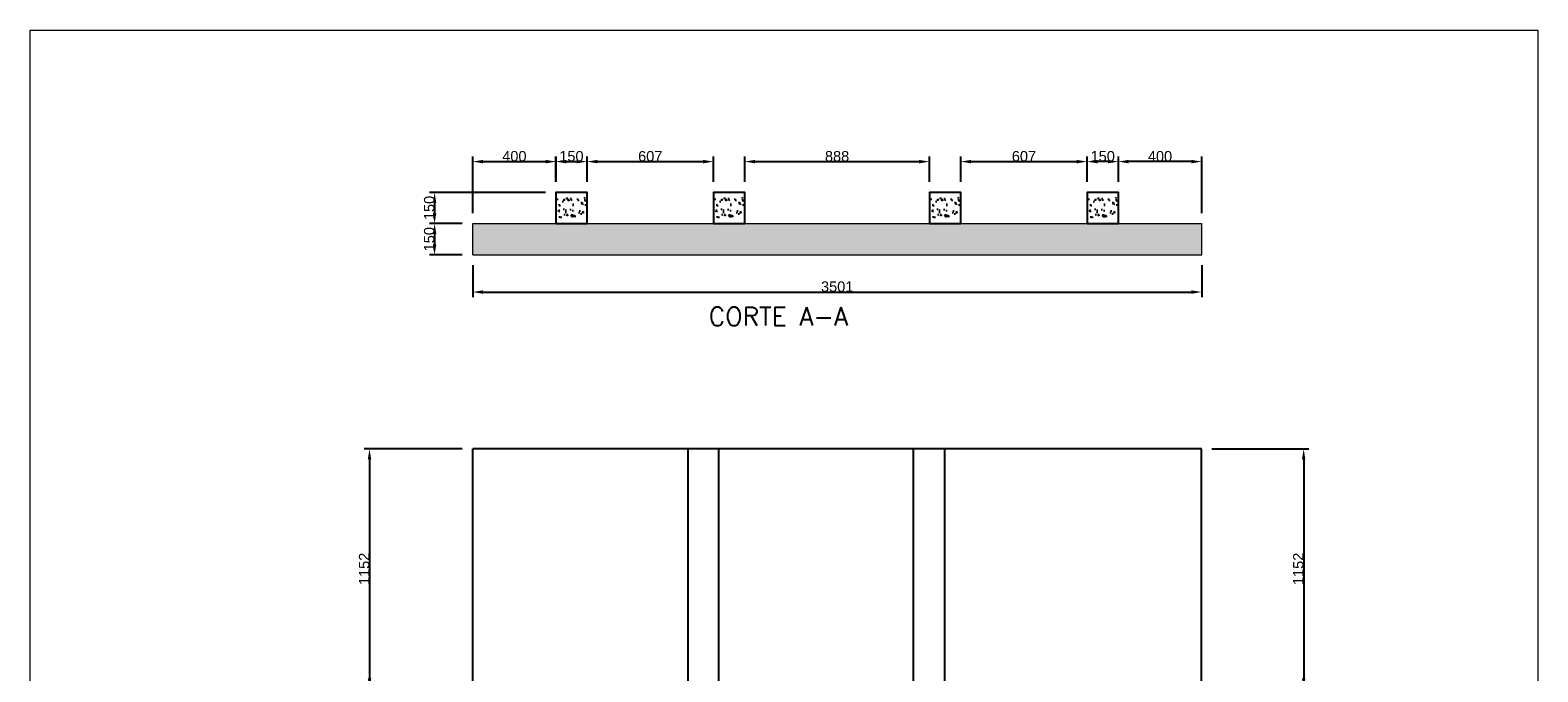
# Model space of a CAD drawing. Extents: x -90708 to 277869, y -117 to 207445.
# Tile 3 of 233: x -90708 to -83467, y 119887 to 122969. Entities that reach past the tile are written whole.
import ezdxf

# ---------------------------------------------------------------- set-up
doc = ezdxf.new("R2010")
doc.units = 0
doc.header["$MEASUREMENT"] = 0
doc.header["$PDMODE"] = 3
doc.header["$PDSIZE"] = 0.005
doc.layers.get('Defpoints').update_dxf_attribs({"linetype": 'CONTINUOUS'})
doc.layers.add('ARQ-COTAS', color=20, linetype='CONTINUOUS', lineweight=18)
doc.layers.add('ARQ-DETALHES', color=7, linetype='CONTINUOUS')
doc.layers.add('ARQ-SEGUNDO PLANO', color=252, linetype='CONTINUOUS')
doc.styles.add('ARIAL', font='arial.ttf')
doc.styles.add('romans', font='romans.shx')
doc.dimstyles.new('COTA-50', dxfattribs={"dimscale": 0, "dimtxt": 50, "dimasz": 50, "dimexe": 25, "dimexo": 50, "dimgap": 0.04, "dimtad": 1, "dimdec": 0, "dimzin": 9, "dimdsep": 46, "dimtxsty": 'ARIAL', "dimcen": 1, "dimdle": 75, "dimclrd": 256, "dimclre": 256, "dimclrt": 2, "dimaunit": 1, "dimadec": 0, "dimazin": 0, "dimtfac": 2, "dimtdec": 0, "dimtmove": 2, "dimatfit": 0, "dimfxl": 0.05, "dimtolj": 1, "dimtzin": 4, "dimarcsym": 0})

# ---------------------------------------------------------------- blocks, each defined once
blk = doc.blocks.new('*D1080')
at = {"layer": 'ARQ-COTAS', "lineweight": -2, "transparency": 16777216}
for p, q in [((-88582.8, 121839.8), (-88582.8, 121686)), ((-85081.8, 121839.8), (-85081.8, 121686)), ((-88532.8, 121711), (-85131.8, 121711))]:
    blk.add_line(p, q, dxfattribs=at)
at = {"layer": 'ARQ-COTAS', "transparency": 16777216}
for points in [[(-88532.8, 121719.3), (-88532.8, 121702.6), (-88582.8, 121711)], [(-85131.8, 121719.3), (-85131.8, 121702.6), (-85081.8, 121711)]]:
    blk.add_solid(points, dxfattribs=at)
at = {"layer": 'Defpoints', "color": 0, "transparency": 16777216}
for p in [(-88582.8, 121889.8), (-85081.8, 121889.8), (-85081.8, 121711)]:
    blk.add_point(p, dxfattribs=at)
at = {"layer": 'ARQ-COTAS', "color": 2, "transparency": 16777216, "insert": (-86832.3, 121736.6), "char_height": 50, "attachment_point": 5, "style": 'ARIAL'}
blk.add_mtext('\\A1;3501', dxfattribs=at)
blk = doc.blocks.new('*D1081')
at = {"layer": 'ARQ-COTAS', "lineweight": -2, "transparency": 16777216}
for p, q in [((-85032.8, 120957.1), (-84566.9, 120957.1)), ((-84591.9, 120907.1), (-84591.9, 119855.1)), ((-85507.4, 119805.1), (-84566.9, 119805.1))]:
    blk.add_line(p, q, dxfattribs=at)
at = {"layer": 'ARQ-COTAS', "transparency": 16777216}
for points in [[(-84600.2, 120907.1), (-84583.6, 120907.1), (-84591.9, 120957.1)], [(-84600.2, 119855.1), (-84583.6, 119855.1), (-84591.9, 119805.1)]]:
    blk.add_solid(points, dxfattribs=at)
at = {"layer": 'Defpoints', "color": 0, "transparency": 16777216}
for p in [(-85082.8, 120957.1), (-85557.4, 119805.1), (-84591.9, 119805.1)]:
    blk.add_point(p, dxfattribs=at)
at = {"layer": 'ARQ-COTAS', "color": 2, "transparency": 16777216, "insert": (-84617.5, 120381.1), "char_height": 50, "attachment_point": 5, "rotation": 90, "style": 'ARIAL'}
blk.add_mtext('\\A1;1152', dxfattribs=at)
blk = doc.blocks.new('*D1082')
at = {"layer": 'ARQ-COTAS', "lineweight": -2, "transparency": 16777216}
for p, q in [((-88632.8, 122039.8), (-88791, 122039.8)), ((-88766, 121989.8), (-88766, 121939.8)), ((-88632.8, 121889.8), (-88791, 121889.8))]:
    blk.add_line(p, q, dxfattribs=at)
at = {"layer": 'ARQ-COTAS', "transparency": 16777216}
for points in [[(-88774.3, 121989.8), (-88757.7, 121989.8), (-88766, 122039.8)], [(-88774.3, 121939.8), (-88757.7, 121939.8), (-88766, 121889.8)]]:
    blk.add_solid(points, dxfattribs=at)
at = {"layer": 'Defpoints', "color": 0, "transparency": 16777216}
for p in [(-88582.8, 122039.8), (-88766, 121889.8), (-88582.8, 121889.8)]:
    blk.add_point(p, dxfattribs=at)
at = {"layer": 'ARQ-COTAS', "color": 2, "transparency": 16777216, "insert": (-88791.6, 121964.8), "char_height": 50, "attachment_point": 5, "rotation": 90, "style": 'ARIAL'}
blk.add_mtext('\\A1;150', dxfattribs=at)
blk = doc.blocks.new('*D1092')
at = {"layer": 'ARQ-COTAS', "lineweight": -2, "transparency": 16777216}
for p, q in [((-88582.8, 122089.8), (-88582.8, 122362.5)), ((-88532.8, 122337.5), (-88232.7, 122337.5)), ((-88182.7, 122239.8), (-88182.7, 122362.5))]:
    blk.add_line(p, q, dxfattribs=at)
at = {"layer": 'ARQ-COTAS', "transparency": 16777216}
for points in [[(-88532.8, 122345.8), (-88532.8, 122329.1), (-88582.8, 122337.5)], [(-88232.7, 122345.8), (-88232.7, 122329.1), (-88182.7, 122337.5)]]:
    blk.add_solid(points, dxfattribs=at)
at = {"layer": 'Defpoints', "color": 0, "transparency": 16777216}
for p in [(-88182.7, 122337.5), (-88182.7, 122189.8), (-88582.8, 122039.8)]:
    blk.add_point(p, dxfattribs=at)
at = {"layer": 'ARQ-COTAS', "color": 2, "transparency": 16777216, "insert": (-88382.8, 122363), "char_height": 50, "attachment_point": 5, "style": 'ARIAL'}
blk.add_mtext('\\A1;400', dxfattribs=at)
blk = doc.blocks.new('*D1093')
at = {"layer": 'ARQ-COTAS', "lineweight": -2, "transparency": 16777216}
for p, q in [((-85482, 122239.8), (-85482, 122362.5)), ((-85131.8, 122337.5), (-85432, 122337.5)), ((-85081.8, 122089.8), (-85081.8, 122362.5))]:
    blk.add_line(p, q, dxfattribs=at)
at = {"layer": 'ARQ-COTAS', "transparency": 16777216}
for points in [[(-85432, 122345.8), (-85432, 122329.1), (-85482, 122337.5)], [(-85131.8, 122345.8), (-85131.8, 122329.1), (-85081.8, 122337.5)]]:
    blk.add_solid(points, dxfattribs=at)
at = {"layer": 'Defpoints', "color": 0, "transparency": 16777216}
for p in [(-85482, 122337.5), (-85482, 122189.8), (-85081.8, 122039.8)]:
    blk.add_point(p, dxfattribs=at)
at = {"layer": 'ARQ-COTAS', "color": 2, "transparency": 16777216, "insert": (-85281.9, 122363), "char_height": 50, "attachment_point": 5, "style": 'ARIAL'}
blk.add_mtext('\\A1;400', dxfattribs=at)
blk = doc.blocks.new('*D1094')
at = {"layer": 'ARQ-COTAS', "lineweight": -2, "transparency": 16777216}
for p, q in [((-88183.7, 122239.8), (-88183.7, 122362.5)), ((-88133.7, 122337.5), (-88083.7, 122337.5)), ((-88033.7, 122239.8), (-88033.7, 122362.5))]:
    blk.add_line(p, q, dxfattribs=at)
at = {"layer": 'ARQ-COTAS', "transparency": 16777216}
for points in [[(-88133.7, 122345.8), (-88133.7, 122329.1), (-88183.7, 122337.5)], [(-88083.7, 122345.8), (-88083.7, 122329.1), (-88033.7, 122337.5)]]:
    blk.add_solid(points, dxfattribs=at)
at = {"layer": 'Defpoints', "color": 0, "transparency": 16777216}
for p in [(-88033.7, 122337.5), (-88183.7, 122189.8), (-88033.7, 122189.8)]:
    blk.add_point(p, dxfattribs=at)
at = {"layer": 'ARQ-COTAS', "color": 2, "transparency": 16777216, "insert": (-88108.7, 122363), "char_height": 50, "attachment_point": 5, "style": 'ARIAL'}
blk.add_mtext('\\A1;150', dxfattribs=at)
blk = doc.blocks.new('*D1095')
at = {"layer": 'ARQ-COTAS', "lineweight": -2, "transparency": 16777216}
for p, q in [((-88033.7, 122239.8), (-88033.7, 122362.5)), ((-87983.7, 122337.5), (-87476.6, 122337.5)), ((-87426.6, 122239.8), (-87426.6, 122362.5))]:
    blk.add_line(p, q, dxfattribs=at)
at = {"layer": 'ARQ-COTAS', "transparency": 16777216}
for points in [[(-87983.7, 122345.8), (-87983.7, 122329.1), (-88033.7, 122337.5)], [(-87476.6, 122345.8), (-87476.6, 122329.1), (-87426.6, 122337.5)]]:
    blk.add_solid(points, dxfattribs=at)
at = {"layer": 'Defpoints', "color": 0, "transparency": 16777216}
for p in [(-87426.6, 122337.5), (-88033.7, 122189.8), (-87426.6, 122189.8)]:
    blk.add_point(p, dxfattribs=at)
at = {"layer": 'ARQ-COTAS', "color": 2, "transparency": 16777216, "insert": (-87730.2, 122363), "char_height": 50, "attachment_point": 5, "style": 'ARIAL'}
blk.add_mtext('\\A1;607', dxfattribs=at)
blk = doc.blocks.new('*D1096')
at = {"layer": 'ARQ-COTAS', "lineweight": -2, "transparency": 16777216}
for p, q in [((-87276.6, 122239.8), (-87276.6, 122362.5)), ((-87226.6, 122337.5), (-86439.1, 122337.5)), ((-86389.1, 122239.8), (-86389.1, 122362.5))]:
    blk.add_line(p, q, dxfattribs=at)
at = {"layer": 'ARQ-COTAS', "transparency": 16777216}
for points in [[(-87226.6, 122345.8), (-87226.6, 122329.1), (-87276.6, 122337.5)], [(-86439.1, 122345.8), (-86439.1, 122329.1), (-86389.1, 122337.5)]]:
    blk.add_solid(points, dxfattribs=at)
at = {"layer": 'Defpoints', "color": 0, "transparency": 16777216}
for p in [(-86389.1, 122337.5), (-87276.6, 122189.8), (-86389.1, 122189.8)]:
    blk.add_point(p, dxfattribs=at)
at = {"layer": 'ARQ-COTAS', "color": 2, "transparency": 16777216, "insert": (-86832.9, 122363), "char_height": 50, "attachment_point": 5, "style": 'ARIAL'}
blk.add_mtext('\\A1;888', dxfattribs=at)
blk = doc.blocks.new('*D1097')
at = {"layer": 'ARQ-COTAS', "lineweight": -2, "transparency": 16777216}
for p, q in [((-86239.1, 122239.8), (-86239.1, 122362.5)), ((-86189.1, 122337.5), (-85682, 122337.5)), ((-85632, 122239.8), (-85632, 122362.5))]:
    blk.add_line(p, q, dxfattribs=at)
at = {"layer": 'ARQ-COTAS', "transparency": 16777216}
for points in [[(-86189.1, 122345.8), (-86189.1, 122329.1), (-86239.1, 122337.5)], [(-85682, 122345.8), (-85682, 122329.1), (-85632, 122337.5)]]:
    blk.add_solid(points, dxfattribs=at)
at = {"layer": 'Defpoints', "color": 0, "transparency": 16777216}
for p in [(-85632, 122337.5), (-86239.1, 122189.8), (-85632, 122189.8)]:
    blk.add_point(p, dxfattribs=at)
at = {"layer": 'ARQ-COTAS', "color": 2, "transparency": 16777216, "insert": (-85935.5, 122363), "char_height": 50, "attachment_point": 5, "style": 'ARIAL'}
blk.add_mtext('\\A1;607', dxfattribs=at)
blk = doc.blocks.new('*D1098')
at = {"layer": 'ARQ-COTAS', "lineweight": -2, "transparency": 16777216}
for p, q in [((-85632, 122239.8), (-85632, 122362.5)), ((-85532, 122337.5), (-85582, 122337.5)), ((-85482, 122239.8), (-85482, 122362.5))]:
    blk.add_line(p, q, dxfattribs=at)
at = {"layer": 'ARQ-COTAS', "transparency": 16777216}
for points in [[(-85582, 122345.8), (-85582, 122329.1), (-85632, 122337.5)], [(-85532, 122345.8), (-85532, 122329.1), (-85482, 122337.5)]]:
    blk.add_solid(points, dxfattribs=at)
at = {"layer": 'Defpoints', "color": 0, "transparency": 16777216}
for p in [(-85632, 122337.5), (-85632, 122189.8), (-85482, 122189.8)]:
    blk.add_point(p, dxfattribs=at)
at = {"layer": 'ARQ-COTAS', "color": 2, "transparency": 16777216, "insert": (-85557, 122363), "char_height": 50, "attachment_point": 5, "style": 'ARIAL'}
blk.add_mtext('\\A1;150', dxfattribs=at)
blk = doc.blocks.new('*D1099')
at = {"layer": 'ARQ-COTAS', "lineweight": -2, "transparency": 16777216}
for p, q in [((-88233.7, 122189.8), (-88791, 122189.8)), ((-88766, 122139.8), (-88766, 122089.8)), ((-88632.8, 122039.8), (-88791, 122039.8))]:
    blk.add_line(p, q, dxfattribs=at)
at = {"layer": 'ARQ-COTAS', "transparency": 16777216}
for points in [[(-88774.3, 122139.8), (-88757.7, 122139.8), (-88766, 122189.8)], [(-88774.3, 122089.8), (-88757.7, 122089.8), (-88766, 122039.8)]]:
    blk.add_solid(points, dxfattribs=at)
at = {"layer": 'Defpoints', "color": 0, "transparency": 16777216}
for p in [(-88183.7, 122189.8), (-88766, 122039.8), (-88582.8, 122039.8)]:
    blk.add_point(p, dxfattribs=at)
at = {"layer": 'ARQ-COTAS', "color": 2, "transparency": 16777216, "insert": (-88791.6, 122114.8), "char_height": 50, "attachment_point": 5, "rotation": 90, "style": 'ARIAL'}
blk.add_mtext('\\A1;150', dxfattribs=at)
blk = doc.blocks.new('*D1119')
at = {"layer": 'ARQ-COTAS', "lineweight": -2, "transparency": 16777216}
for p, q in [((-88632.8, 120957.1), (-89103.5, 120957.1)), ((-89078.5, 120907.1), (-89078.5, 119855.1)), ((-88360.1, 119805.1), (-89103.5, 119805.1))]:
    blk.add_line(p, q, dxfattribs=at)
at = {"layer": 'ARQ-COTAS', "transparency": 16777216}
for points in [[(-89086.8, 120907.1), (-89070.1, 120907.1), (-89078.5, 120957.1)], [(-89086.8, 119855.1), (-89070.1, 119855.1), (-89078.5, 119805.1)]]:
    blk.add_solid(points, dxfattribs=at)
at = {"layer": 'Defpoints', "color": 0, "transparency": 16777216}
for p in [(-88582.8, 120957.1), (-89078.5, 119805.1), (-88310.1, 119805.1)]:
    blk.add_point(p, dxfattribs=at)
at = {"layer": 'ARQ-COTAS', "color": 2, "transparency": 16777216, "insert": (-89104, 120381.1), "char_height": 50, "attachment_point": 5, "rotation": 90, "style": 'ARIAL'}
blk.add_mtext('\\A1;1152', dxfattribs=at)

msp = doc.modelspace()

# ---------------------------------------------------------------- hatches: boundary and pattern name
at = {"layer": 'ARQ-SEGUNDO PLANO'}
h = msp.add_hatch(dxfattribs=at)
h.set_pattern_fill('AR-CONC', color=255, scale=10, angle=90)
h.set_pattern_definition([(140, (39239.91, 27368.55), (6.275213, 71.726018), [7.5, -82.5]), (85, (39239.91, 27368.55), (-75.219213, -13.875133), [6, -66]), (190.451444, (39240.435, 27374.526), (-68.944, 57.850885), [6.37402, -70.11421]), (136.1842, (39219.91, 27368.55), (16.55193, 106.724133), [11.25, -123.75]), (186.635635, (39221.29, 27377.44), (-97.41186, 93.466195), [9.561034, -105.171376]), (81.184164, (39219.91, 27368.55), (-97.41186, 93.466195), [9, -99]), (111, (39224.91, 27378.55), (40.26189, 59.690705), [7.5, -82.5]), (56, (39224.91, 27378.55), (-72.515005, 24.331533), [6, -66]), (161.451445, (39228.27, 27383.52), (-32.253115, 84.022238), [6.37402, -70.11421]), (127.5, (39239.912, 27368.55), (-33.2893854, 1.2159855), [0, -65.2, 0, -67, 0, -66.25]), (97.5, (39239.912, 27368.55), (-39.441171, 26.306954), [0, -38.2, 0, -63.7, 0, -25.25]), (57.5, (39239.912, 27346.25), (2.255487, 53.3822436), [0, -25, 0, -78, 0, -103.5]), (47.5, (39239.91, 27336.25), (-10.010498, 58.318617), [0, -32.5, 0, -51.8, 0, -73.5])])
h.paths.add_polyline_path([(-88183.741, 122164.834), (-88183.741, 122121.316), (-88084.752, 122121.316), (-88080.038, 122122.612), (-88080.038, 122107.057), (-88084.752, 122108.353), (-88183.741, 122108.353), (-88183.741, 122064.834), (-88033.741, 122064.834), (-88033.741, 122164.834)])
h = msp.add_hatch(dxfattribs=at)
h.set_pattern_fill('AR-CONC', color=255, scale=10, angle=90)
h.set_pattern_definition([(140, (39997.014, 27368.55), (6.275213, 71.726018), [7.5, -82.5]), (85, (39997.014, 27368.55), (-75.219213, -13.875133), [6, -66]), (190.451444, (39997.54, 27374.526), (-68.944, 57.850885), [6.37402, -70.11421]), (136.1842, (39977.01, 27368.55), (16.55193, 106.724133), [11.25, -123.75]), (186.635635, (39978.39, 27377.44), (-97.41186, 93.466195), [9.561034, -105.171376]), (81.184164, (39977.01, 27368.55), (-97.41186, 93.466195), [9, -99]), (111, (39982.014, 27378.55), (40.26189, 59.690705), [7.5, -82.5]), (56, (39982.014, 27378.55), (-72.515005, 24.331533), [6, -66]), (161.451445, (39985.37, 27383.52), (-32.253115, 84.022238), [6.37402, -70.11421]), (127.5, (39997.014, 27368.55), (-33.2893854, 1.2159855), [0, -65.2, 0, -67, 0, -66.25]), (97.5, (39997.014, 27368.55), (-39.441171, 26.306954), [0, -38.2, 0, -63.7, 0, -25.25]), (57.5, (39997.014, 27346.25), (2.255487, 53.3822436), [0, -25, 0, -78, 0, -103.5]), (47.5, (39997.014, 27336.25), (-10.010498, 58.318617), [0, -32.5, 0, -51.8, 0, -73.5])])
h.paths.add_polyline_path([(-87426.639, 122164.834), (-87426.639, 122121.316), (-87327.65, 122121.316), (-87322.936, 122122.612), (-87322.936, 122107.057), (-87327.65, 122108.353), (-87426.639, 122108.353), (-87426.639, 122064.834), (-87276.639, 122064.834), (-87276.639, 122164.834)])
h = msp.add_hatch(dxfattribs=at)
h.set_pattern_fill('AR-CONC', color=255, scale=10, angle=90)
h.set_pattern_definition([(140, (41034.55, 27368.55), (6.275213, 71.726018), [7.5, -82.5]), (85, (41034.55, 27368.55), (-75.219213, -13.875133), [6, -66]), (190.451444, (41035.075, 27374.526), (-68.944, 57.850885), [6.37402, -70.11421]), (136.1842, (41014.55, 27368.55), (16.55193, 106.724133), [11.25, -123.75]), (186.635635, (41015.93, 27377.44), (-97.41186, 93.466195), [9.561034, -105.171376]), (81.184164, (41014.55, 27368.55), (-97.41186, 93.466195), [9, -99]), (111, (41019.55, 27378.55), (40.26189, 59.690705), [7.5, -82.5]), (56, (41019.55, 27378.55), (-72.515005, 24.331533), [6, -66]), (161.451445, (41022.91, 27383.52), (-32.253115, 84.022238), [6.37402, -70.11421]), (127.5, (41034.552, 27368.55), (-33.2893854, 1.2159855), [0, -65.2, 0, -67, 0, -66.25]), (97.5, (41034.552, 27368.55), (-39.441171, 26.306954), [0, -38.2, 0, -63.7, 0, -25.25]), (57.5, (41034.552, 27346.25), (2.255487, 53.3822436), [0, -25, 0, -78, 0, -103.5]), (47.5, (41034.552, 27336.25), (-10.010498, 58.318617), [0, -32.5, 0, -51.8, 0, -73.5])])
h.paths.add_polyline_path([(-86389.101, 122164.834), (-86389.101, 122121.316), (-86290.112, 122121.316), (-86285.398, 122122.612), (-86285.398, 122107.057), (-86290.112, 122108.353), (-86389.101, 122108.353), (-86389.101, 122064.834), (-86239.101, 122064.834), (-86239.101, 122164.834)])
h = msp.add_hatch(dxfattribs=at)
h.set_pattern_fill('AR-CONC', color=255, scale=10, angle=90)
h.set_pattern_definition([(140, (41791.654, 27368.55), (6.275213, 71.726018), [7.5, -82.5]), (85, (41791.654, 27368.55), (-75.219213, -13.875133), [6, -66]), (190.451444, (41792.18, 27374.526), (-68.944, 57.850885), [6.37402, -70.11421]), (136.1842, (41771.654, 27368.55), (16.55193, 106.724133), [11.25, -123.75]), (186.635635, (41773.03, 27377.44), (-97.41186, 93.466195), [9.561034, -105.171376]), (81.184164, (41771.65, 27368.55), (-97.41186, 93.466195), [9, -99]), (111, (41776.654, 27378.55), (40.26189, 59.690705), [7.5, -82.5]), (56, (41776.654, 27378.55), (-72.515005, 24.331533), [6, -66]), (161.451445, (41780.01, 27383.52), (-32.253115, 84.022238), [6.37402, -70.11421]), (127.5, (41791.654, 27368.55), (-33.2893854, 1.2159855), [0, -65.2, 0, -67, 0, -66.25]), (97.5, (41791.654, 27368.55), (-39.441171, 26.306954), [0, -38.2, 0, -63.7, 0, -25.25]), (57.5, (41791.654, 27346.25), (2.255487, 53.3822436), [0, -25, 0, -78, 0, -103.5]), (47.5, (41791.654, 27336.25), (-10.010498, 58.318617), [0, -32.5, 0, -51.8, 0, -73.5])])
h.paths.add_polyline_path([(-85631.999, 122164.834), (-85631.999, 122121.316), (-85533.01, 122121.316), (-85528.296, 122122.612), (-85528.296, 122107.057), (-85533.01, 122108.353), (-85631.999, 122108.353), (-85631.999, 122064.834), (-85481.999, 122064.834), (-85481.999, 122164.834)])
h = msp.add_hatch(dxfattribs=at)
h.set_pattern_fill('AR-CONC', color=255, scale=10, angle=90)
h.set_pattern_definition([(140, (-185447.236, -12159.02), (6.275213, 71.726018), [7.5, -82.5]), (85, (-185447.236, -12159.02), (-75.219213, -13.875133), [6, -66]), (190.451444, (-185446.71, -12153.045), (-68.944, 57.850885), [6.37402, -70.11421]), (136.1842, (-185467.24, -12159.02), (16.55193, 106.724133), [11.25, -123.75]), (186.635635, (-185465.86, -12150.13), (-97.41186, 93.466195), [9.561034, -105.171376]), (81.184164, (-185467.24, -12159.02), (-97.41186, 93.466195), [9, -99]), (111, (-185462.236, -12149.02), (40.26189, 59.690705), [7.5, -82.5]), (56, (-185462.236, -12149.02), (-72.515005, 24.331533), [6, -66]), (161.451445, (-185458.88, -12144.05), (-32.253115, 84.022238), [6.37402, -70.11421]), (127.5, (-185447.236, -12159.022), (-33.2893854, 1.2159855), [0, -65.2, 0, -67, 0, -66.25]), (97.5, (-185447.236, -12159.022), (-39.441171, 26.306954), [0, -38.2, 0, -63.7, 0, -25.25]), (57.5, (-185447.236, -12181.322), (2.255487, 53.3822436), [0, -25, 0, -78, 0, -103.5]), (47.5, (-185447.236, -12191.32), (-10.010498, 58.318617), [0, -32.5, 0, -51.8, 0, -73.5])])
h.paths.add_polyline_path([(-88582.774, 122039.834), (-88582.774, 121889.834), (-85081.774, 121889.834), (-85081.774, 122039.834)])

# ---------------------------------------------------------------- linework, layer by layer
at = {"layer": 'ARQ-COTAS'}
for p, q in [((-88582.774, 121889.834), (-88582.774, 122039.834)), ((-88582.774, 122039.834), (-85081.774, 122039.834)), ((-85081.774, 121889.834), (-85081.774, 122039.834)), ((-88582.774, 121889.834), (-85081.774, 121889.834))]:
    msp.add_line(p, q, dxfattribs=at)
msp.add_lwpolyline([(-90708.366, 122968.978), (-83467.236, 122968.978), (-83467.236, 114827.914), (-90708.366, 114827.914)], close=True, dxfattribs=at)
at = {"layer": 'ARQ-DETALHES'}
for p, q in [((-88582.774, 115941.926), (-88582.774, 120957.118)), ((-85082.774, 120957.118), (-88582.774, 120957.118)), ((-88160.077, 120957.118), (-88310.077, 120957.118)), ((-87550.077, 120957.118), (-87550.077, 116192.077)), ((-87400.077, 120957.118), (-87550.077, 120957.118)), ((-87400.077, 116192.077), (-87400.077, 120957.118)), ((-86467.398, 120957.118), (-86467.398, 116712.077)), ((-86317.398, 120957.118), (-86467.398, 120957.118)), ((-86317.398, 120957.118), (-86317.398, 116712.077)), ((-85082.774, 115941.926), (-85082.774, 120957.118))]:
    msp.add_line(p, q, dxfattribs=at)
for points in [[(-88033.741, 122039.834), (-88033.741, 122189.834), (-88183.741, 122189.834), (-88183.741, 122039.834)], [(-87276.639, 122039.834), (-87276.639, 122189.834), (-87426.639, 122189.834), (-87426.639, 122039.834)], [(-86239.101, 122039.834), (-86239.101, 122189.834), (-86389.101, 122189.834), (-86389.101, 122039.834)], [(-85481.999, 122039.834), (-85481.999, 122189.834), (-85631.999, 122189.834), (-85631.999, 122039.834)]]:
    msp.add_lwpolyline(points, close=True, dxfattribs=at)

# ---------------------------------------------------------------- texts
at = {"layer": 'ARQ-COTAS', "insert": (-87449.236, 121637.978), "char_height": 88.2, "attachment_point": 1, "style": 'romans'}
msp.add_mtext_dynamic_manual_height_columns('CORTE A-A', width=1558, gutter_width=0.9, heights=[0], dxfattribs=at)

# ---------------------------------------------------------------- dimensions: what is measured, and where the dimension line sits
at = {"layer": 'ARQ-COTAS'}
for base, p1, p2, picture, middle in [((-88182.741, 122337.452), (-88582.774, 122039.834), (-88182.741, 122189.834), '*D1092', (-88382.757, 122363.021)), ((-88033.741, 122337.452), (-88183.741, 122189.834), (-88033.741, 122189.834), '*D1094', (-88108.741, 122363.021)), ((-87426.639, 122337.452), (-88033.741, 122189.834), (-87426.639, 122189.834), '*D1095', (-87730.19, 122363.021)), ((-86389.101, 122337.452), (-87276.639, 122189.834), (-86389.101, 122189.834), '*D1096', (-86832.87, 122363.021)), ((-85631.999, 122337.452), (-86239.101, 122189.834), (-85631.999, 122189.834), '*D1097', (-85935.55, 122363.021)), ((-85631.999, 122337.452), (-85481.999, 122189.834), (-85631.999, 122189.834), '*D1098', (-85556.999, 122363.021)), ((-85481.999, 122337.452), (-85081.774, 122039.834), (-85481.999, 122189.834), '*D1093', (-85281.886, 122363.021)), ((-85081.774, 121710.978), (-88582.774, 121889.834), (-85081.774, 121889.834), '*D1080', (-86832.274, 121736.564))]:
    dim = msp.add_linear_dim(base=base, p1=p1, p2=p2, dimstyle='COTA-50', override={"dimscale": 1}, dxfattribs=at)
    dim.commit()
    dim.dimension.update_dxf_attribs({"geometry": picture, "text_midpoint": middle})
for base, p1, p2, picture, middle in [((-88765.995, 122039.834), (-88183.741, 122189.834), (-88582.774, 122039.834), '*D1099', (-88791.564, 122114.834)), ((-88765.995, 121889.834), (-88582.774, 122039.834), (-88582.774, 121889.834), '*D1082', (-88791.564, 121964.834)), ((-89078.46, 119805.124), (-88582.774, 120957.118), (-88310.077, 119805.124), '*D1119', (-89104.028, 120381.121)), ((-84591.892, 119805.124), (-85082.774, 120957.118), (-85557.398, 119805.124), '*D1081', (-84617.461, 120381.121))]:
    dim = msp.add_linear_dim(base=base, p1=p1, p2=p2, angle=90, dimstyle='COTA-50', override={"dimscale": 1}, dxfattribs=at)
    dim.commit()
    dim.dimension.update_dxf_attribs({"geometry": picture, "text_midpoint": middle})

doc.saveas('drawing.dxf')
